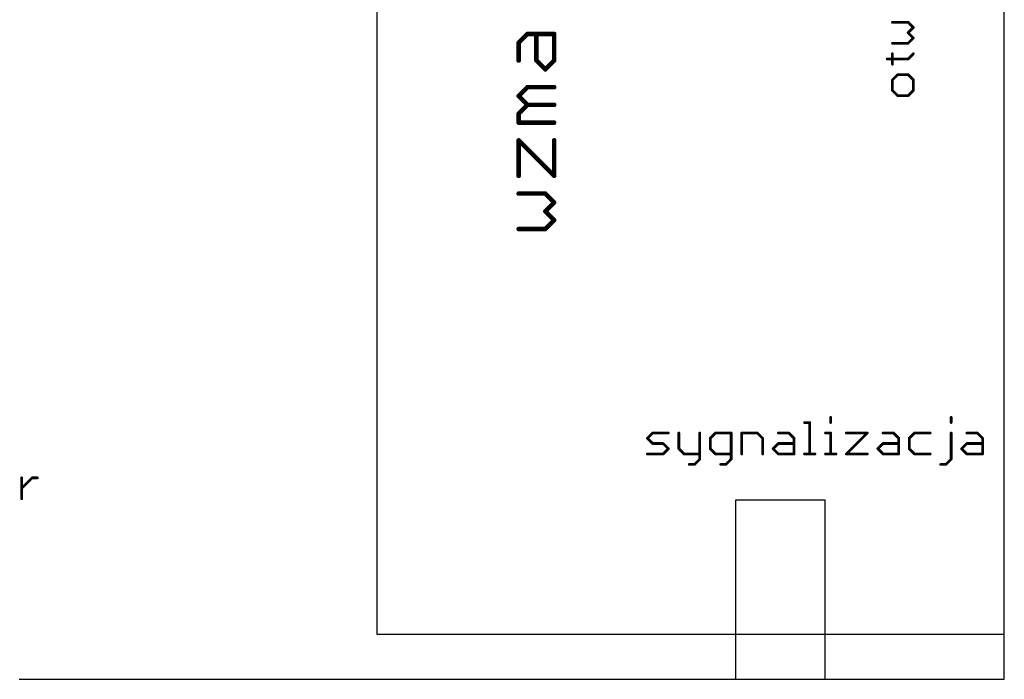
# Model space of a CAD drawing. Extents: x -1 to 251, y 0 to 300.
# Tile 3 of 5: x 140 to 250, y 0 to 74. Entities that reach past the tile are written whole.
import ezdxf

# ---------------------------------------------------------------- set-up
doc = ezdxf.new("R2010")
doc.units = 0
doc.layers.add('20', color=178, linetype='CONTINUOUS')

msp = doc.modelspace()

# ---------------------------------------------------------------- linework, layer by layer
at = {"layer": '20'}
for p, q in [((180, 5), (180, 145)), ((250, 5), (250, 85)), ((230, 20), (220, 20)), ((220, 20), (220, 0)), ((230, 0), (230, 20)), ((250, 5), (180, 5)), ((250, 0), (250, 5)), ((140, 0), (220, 0)), ((220, 0), (230, 0)), ((230, 0), (250, 0))]:
    msp.add_line(p, q, dxfattribs=at)
for points, const_width in [([(239.2629, 73.3382), (237.5088, 73.3382)], 0.3048), ([(239.8476, 72.7535), (239.2629, 73.3382)], 0.3048), ([(239.2629, 72.1688), (239.8476, 72.7535)], 0.3048), ([(195.7802, 71.05), (196.7717, 72.0414)], 0.508), ([(196.7717, 72.0414), (199.746, 72.0414)], 0.508), ([(197.7631, 69.0671), (197.7631, 72.0414)], 0.508), ([(199.746, 72.0414), (199.746, 69.0671)], 0.508), ([(239.8476, 71.5841), (239.2629, 72.1688)], 0.3048), ([(239.2629, 70.9994), (239.8476, 71.5841)], 0.3048), ([(195.7802, 69.0671), (195.7802, 71.05)], 0.508), ([(237.5088, 70.9994), (239.2629, 70.9994)], 0.3048), ([(198.7546, 68.0756), (197.7631, 69.0671)], 0.508), ([(199.746, 69.0671), (198.7546, 68.0756)], 0.508), ([(236.9241, 69.2453), (239.2629, 69.2453)], 0.3048), ([(237.5088, 68.6606), (237.5088, 69.83)], 0.3048), ([(239.2629, 69.2453), (239.8476, 69.83)], 0.3048), ([(238.0935, 67.4912), (237.5088, 66.9065)], 0.3048), ([(237.5088, 66.9065), (237.5088, 65.7371)], 0.3048), ([(239.2629, 67.4912), (238.0935, 67.4912)], 0.3048), ([(239.8476, 66.9065), (239.2629, 67.4912)], 0.3048), ([(239.8476, 65.7371), (239.8476, 66.9065)], 0.3048), ([(195.7802, 65.1094), (196.7717, 66.1009)], 0.508), ([(196.7717, 66.1009), (199.746, 66.1009)], 0.508), ([(196.7717, 64.118), (195.7802, 65.1094)], 0.508), ([(237.5088, 65.7371), (238.0935, 65.1524)], 0.3048), ([(238.0935, 65.1524), (239.2629, 65.1524)], 0.3048), ([(239.2629, 65.1524), (239.8476, 65.7371)], 0.3048), ([(195.7802, 63.1265), (196.7717, 64.118)], 0.508), ([(196.7717, 64.118), (199.746, 64.118)], 0.508), ([(195.7802, 62.1351), (195.7802, 63.1265)], 0.508), ([(199.746, 62.1351), (195.7802, 62.1351)], 0.508), ([(195.7802, 56.1945), (195.7802, 60.1603)], 0.508), ([(195.7802, 60.1603), (199.746, 56.1945)], 0.508), ([(199.746, 56.1945), (199.746, 60.1603)], 0.508), ([(198.7546, 54.2198), (195.7802, 54.2198)], 0.508), ([(199.746, 53.2283), (198.7546, 54.2198)], 0.508), ([(198.7546, 52.2369), (199.746, 53.2283)], 0.508), ([(199.746, 51.2454), (198.7546, 52.2369)], 0.508), ([(198.7546, 50.254), (199.746, 51.2454)], 0.508), ([(195.7802, 50.254), (198.7546, 50.254)], 0.508), ([(227.6934, 28.6606), (228.2781, 28.6606)], 0.3048), ([(228.2781, 28.6606), (228.2781, 25.1524)], 0.3048), ([(230.6169, 29.2453), (230.6169, 28.6606)], 0.3048), ([(244.065, 29.2453), (244.065, 28.6606)], 0.3048), ([(210.1524, 26.9065), (210.7371, 27.4912)], 0.3048), ([(210.7371, 27.4912), (212.4912, 27.4912)], 0.3048), ([(213.6606, 27.4912), (213.6606, 25.7371)], 0.3048), ([(215.9994, 27.4912), (215.9994, 24.5677)], 0.3048), ([(217.7535, 27.4912), (217.1688, 26.9065)], 0.3048), ([(219.5076, 27.4912), (217.7535, 27.4912)], 0.3048), ([(219.5076, 24.5677), (219.5076, 27.4912)], 0.3048), ([(220.677, 25.1524), (220.677, 27.4912)], 0.3048), ([(220.677, 27.4912), (222.4311, 27.4912)], 0.3048), ([(222.4311, 27.4912), (223.0158, 26.9065)], 0.3048), ([(224.7699, 27.4912), (225.9393, 27.4912)], 0.3048), ([(225.9393, 27.4912), (226.524, 26.9065)], 0.3048), ([(230.0322, 27.4912), (230.6169, 27.4912)], 0.3048), ([(230.6169, 27.4912), (230.6169, 25.1524)], 0.3048), ([(232.371, 27.4912), (234.7098, 27.4912)], 0.3048), ([(234.7098, 27.4912), (232.371, 25.1524)], 0.3048), ([(236.4639, 27.4912), (237.6333, 27.4912)], 0.3048), ([(237.6333, 27.4912), (238.218, 26.9065)], 0.3048), ([(239.9721, 27.4912), (239.3874, 26.9065)], 0.3048), ([(241.7262, 27.4912), (239.9721, 27.4912)], 0.3048), ([(244.065, 24.5677), (244.065, 27.4912)], 0.3048), ([(245.8191, 27.4912), (246.9885, 27.4912)], 0.3048), ([(246.9885, 27.4912), (247.5732, 26.9065)], 0.3048), ([(210.7371, 26.3218), (210.1524, 26.9065)], 0.3048), ([(211.9065, 26.3218), (210.7371, 26.3218)], 0.3048), ([(212.4912, 25.7371), (211.9065, 26.3218)], 0.3048), ([(217.1688, 26.9065), (217.1688, 25.7371)], 0.3048), ([(223.0158, 26.9065), (223.0158, 25.1524)], 0.3048), ([(224.1852, 25.7371), (224.7699, 26.3218)], 0.3048), ([(224.7699, 26.3218), (226.524, 26.3218)], 0.3048), ([(226.524, 26.9065), (226.524, 25.1524)], 0.3048), ([(235.8792, 25.7371), (236.4639, 26.3218)], 0.3048), ([(236.4639, 26.3218), (238.218, 26.3218)], 0.3048), ([(238.218, 26.9065), (238.218, 25.1524)], 0.3048), ([(239.3874, 26.9065), (239.3874, 25.7371)], 0.3048), ([(245.2344, 25.7371), (245.8191, 26.3218)], 0.3048), ([(245.8191, 26.3218), (247.5732, 26.3218)], 0.3048), ([(247.5732, 26.9065), (247.5732, 25.1524)], 0.3048), ([(210.1524, 25.1524), (211.9065, 25.1524)], 0.3048), ([(211.9065, 25.1524), (212.4912, 25.7371)], 0.3048), ([(213.6606, 25.7371), (214.2453, 25.1524)], 0.3048), ([(214.2453, 25.1524), (215.9994, 25.1524)], 0.3048), ([(217.1688, 25.7371), (217.7535, 25.1524)], 0.3048), ([(217.7535, 25.1524), (219.5076, 25.1524)], 0.3048), ([(224.7699, 25.1524), (224.1852, 25.7371)], 0.3048), ([(226.524, 25.1524), (224.7699, 25.1524)], 0.3048), ([(227.6934, 25.1524), (228.8628, 25.1524)], 0.3048), ([(230.0322, 25.1524), (231.2016, 25.1524)], 0.3048), ([(232.371, 25.1524), (234.7098, 25.1524)], 0.3048), ([(236.4639, 25.1524), (235.8792, 25.7371)], 0.3048), ([(238.218, 25.1524), (236.4639, 25.1524)], 0.3048), ([(239.3874, 25.7371), (239.9721, 25.1524)], 0.3048), ([(239.9721, 25.1524), (241.7262, 25.1524)], 0.3048), ([(245.8191, 25.1524), (245.2344, 25.7371)], 0.3048), ([(247.5732, 25.1524), (245.8191, 25.1524)], 0.3048), ([(215.9994, 24.5677), (215.4147, 23.983)], 0.3048), ([(218.9229, 23.983), (219.5076, 24.5677)], 0.3048), ([(243.4803, 23.983), (244.065, 24.5677)], 0.3048), ([(215.4147, 23.983), (214.83, 23.983)], 0.3048), ([(218.3382, 23.983), (218.9229, 23.983)], 0.3048), ([(242.8956, 23.983), (243.4803, 23.983)], 0.3048), ([(140.2945, 20.1524), (140.2945, 22.4912)], 0.3048), ([(140.2945, 21.3218), (141.4639, 22.4912)], 0.3048), ([(141.4639, 22.4912), (142.0486, 22.4912)], 0.3048)]:
    msp.add_lwpolyline(points, dxfattribs=dict(at, const_width=const_width))
for points, const_width in [([(237.5088, 73.4144, 1), (237.5088, 73.262)], 0.1524), ([(239.3168, 73.3921, 1), (239.209, 73.2843)], 0.1524), ([(239.2629, 73.262, 1), (239.2629, 73.4144)], 0.1524), ([(239.9015, 72.6996, 1), (239.7937, 72.8074)], 0.1524), ([(239.7937, 72.6996, 1), (239.9015, 72.8074)], 0.1524), ([(196.7717, 72.1684, 1), (196.7717, 71.9144)], 0.254), ([(196.8615, 71.9516, 1), (196.6819, 72.1312)], 0.254), ([(197.8901, 72.0414, 1), (197.6361, 72.0414)], 0.254), ([(199.873, 72.0414, 1), (199.619, 72.0414)], 0.254), ([(199.746, 71.9144, 1), (199.746, 72.1684)], 0.254), ([(239.3168, 72.2227, 1), (239.209, 72.1149)], 0.1524), ([(239.209, 72.2227, 1), (239.3168, 72.1149)], 0.1524), ([(239.9015, 71.5302, 1), (239.7937, 71.638)], 0.1524), ([(239.7937, 71.5302, 1), (239.9015, 71.638)], 0.1524), ([(195.9072, 71.05, 1), (195.6532, 71.05)], 0.254), ([(195.6904, 71.1398, 1), (195.87, 70.9602)], 0.254), ([(237.5088, 71.0756, 1), (237.5088, 70.9232)], 0.1524), ([(239.209, 71.0533, 1), (239.3168, 70.9455)], 0.1524), ([(239.2629, 70.9232, 1), (239.2629, 71.0756)], 0.1524), ([(197.8529, 69.1569, 1), (197.6733, 68.9773)], 0.254), ([(199.8358, 68.9773, 1), (199.6562, 69.1569)], 0.254), ([(236.9241, 69.3215, 1), (236.9241, 69.1691)], 0.1524), ([(237.585, 69.83, 1), (237.4326, 69.83)], 0.1524), ([(239.209, 69.2992, 1), (239.3168, 69.1914)], 0.1524), ([(239.2629, 69.1691, 1), (239.2629, 69.3215)], 0.1524), ([(239.9015, 69.7761, 1), (239.7937, 69.8839)], 0.1524), ([(195.6532, 69.0671, 1), (195.9072, 69.0671)], 0.254), ([(197.6361, 69.0671, 1), (197.8901, 69.0671)], 0.254), ([(198.6648, 68.1654, 1), (198.8444, 67.9858)], 0.254), ([(198.6648, 67.9858, 1), (198.8444, 68.1654)], 0.254), ([(199.619, 69.0671, 1), (199.873, 69.0671)], 0.254), ([(237.4326, 68.6606, 1), (237.585, 68.6606)], 0.1524), ([(237.585, 66.9065, 1), (237.4326, 66.9065)], 0.1524), ([(238.0935, 67.5674, 1), (238.0935, 67.415)], 0.1524), ([(238.1474, 67.4373, 1), (238.0396, 67.5451)], 0.1524), ([(239.3168, 67.5451, 1), (239.209, 67.4373)], 0.1524), ([(239.2629, 67.415, 1), (239.2629, 67.5674)], 0.1524), ([(239.9238, 66.9065, 1), (239.7714, 66.9065)], 0.1524), ([(196.7717, 66.2279, 1), (196.7717, 65.9739)], 0.254), ([(196.8615, 66.0111, 1), (196.6819, 66.1907)], 0.254), ([(199.746, 65.9739, 1), (199.746, 66.2279)], 0.254), ([(237.4549, 66.9604, 1), (237.5627, 66.8526)], 0.1524), ([(239.7937, 66.8526, 1), (239.9015, 66.9604)], 0.1524), ([(195.87, 65.1992, 1), (195.6904, 65.0196)], 0.254), ([(195.6904, 65.1992, 1), (195.87, 65.0196)], 0.254), ([(237.5627, 65.791, 1), (237.4549, 65.6832)], 0.1524), ([(237.4326, 65.7371, 1), (237.585, 65.7371)], 0.1524), ([(238.0935, 65.2286, 1), (238.0935, 65.0762)], 0.1524), ([(238.0396, 65.0985, 1), (238.1474, 65.2063)], 0.1524), ([(239.209, 65.2063, 1), (239.3168, 65.0985)], 0.1524), ([(239.2629, 65.0762, 1), (239.2629, 65.2286)], 0.1524), ([(239.7714, 65.7371, 1), (239.9238, 65.7371)], 0.1524), ([(239.9015, 65.6832, 1), (239.7937, 65.791)], 0.1524), ([(196.7717, 64.245, 1), (196.7717, 63.991)], 0.254), ([(196.8615, 64.0282, 1), (196.6819, 64.2078)], 0.254), ([(196.6819, 64.0282, 1), (196.8615, 64.2078)], 0.254), ([(199.746, 63.991, 1), (199.746, 64.245)], 0.254), ([(195.9072, 63.1265, 1), (195.6532, 63.1265)], 0.254), ([(195.6904, 63.2163, 1), (195.87, 63.0367)], 0.254), ([(195.7802, 62.2621, 1), (195.7802, 62.0081)], 0.254), ([(195.6532, 62.1351, 1), (195.9072, 62.1351)], 0.254), ([(199.746, 62.0081, 1), (199.746, 62.2621)], 0.254), ([(195.9072, 60.1603, 1), (195.6532, 60.1603)], 0.254), ([(195.87, 60.2501, 1), (195.6904, 60.0705)], 0.254), ([(199.873, 60.1603, 1), (199.619, 60.1603)], 0.254), ([(195.6532, 56.1945, 1), (195.9072, 56.1945)], 0.254), ([(199.619, 56.1945, 1), (199.873, 56.1945)], 0.254), ([(199.6562, 56.1047, 1), (199.8358, 56.2843)], 0.254), ([(195.7802, 54.3468, 1), (195.7802, 54.0928)], 0.254), ([(198.8444, 54.3096, 1), (198.6648, 54.13)], 0.254), ([(198.7546, 54.0928, 1), (198.7546, 54.3468)], 0.254), ([(199.8358, 53.1385, 1), (199.6562, 53.3181)], 0.254), ([(199.6562, 53.1385, 1), (199.8358, 53.3181)], 0.254), ([(198.8444, 52.3267, 1), (198.6648, 52.1471)], 0.254), ([(198.6648, 52.3267, 1), (198.8444, 52.1471)], 0.254), ([(199.8358, 51.1556, 1), (199.6562, 51.3352)], 0.254), ([(199.6562, 51.1556, 1), (199.8358, 51.3352)], 0.254), ([(195.7802, 50.381, 1), (195.7802, 50.127)], 0.254), ([(198.6648, 50.3438, 1), (198.8444, 50.1642)], 0.254), ([(198.7546, 50.127, 1), (198.7546, 50.381)], 0.254), ([(227.6934, 28.7368, 1), (227.6934, 28.5844)], 0.1524), ([(228.3543, 28.6606, 1), (228.2019, 28.6606)], 0.1524), ([(228.2781, 28.5844, 1), (228.2781, 28.7368)], 0.1524), ([(230.6931, 29.2453, 1), (230.5407, 29.2453)], 0.1524), ([(230.5407, 28.6606, 1), (230.6931, 28.6606)], 0.1524), ([(244.1412, 29.2453, 1), (243.9888, 29.2453)], 0.1524), ([(243.9888, 28.6606, 1), (244.1412, 28.6606)], 0.1524), ([(210.7371, 27.5674, 1), (210.7371, 27.415)], 0.1524), ([(210.791, 27.4373, 1), (210.6832, 27.5451)], 0.1524), ([(212.4912, 27.415, 1), (212.4912, 27.5674)], 0.1524), ([(213.7368, 27.4912, 1), (213.5844, 27.4912)], 0.1524), ([(216.0756, 27.4912, 1), (215.9232, 27.4912)], 0.1524), ([(217.7535, 27.5674, 1), (217.7535, 27.415)], 0.1524), ([(217.8074, 27.4373, 1), (217.6996, 27.5451)], 0.1524), ([(219.5838, 27.4912, 1), (219.4314, 27.4912)], 0.1524), ([(219.5076, 27.415, 1), (219.5076, 27.5674)], 0.1524), ([(220.7532, 27.4912, 1), (220.6008, 27.4912)], 0.1524), ([(220.677, 27.5674, 1), (220.677, 27.415)], 0.1524), ([(222.485, 27.5451, 1), (222.3772, 27.4373)], 0.1524), ([(222.4311, 27.415, 1), (222.4311, 27.5674)], 0.1524), ([(224.7699, 27.5674, 1), (224.7699, 27.415)], 0.1524), ([(225.9932, 27.5451, 1), (225.8854, 27.4373)], 0.1524), ([(225.9393, 27.415, 1), (225.9393, 27.5674)], 0.1524), ([(230.0322, 27.5674, 1), (230.0322, 27.415)], 0.1524), ([(230.6931, 27.4912, 1), (230.5407, 27.4912)], 0.1524), ([(230.6169, 27.415, 1), (230.6169, 27.5674)], 0.1524), ([(232.371, 27.5674, 1), (232.371, 27.415)], 0.1524), ([(234.7637, 27.4373, 1), (234.6559, 27.5451)], 0.1524), ([(234.7098, 27.415, 1), (234.7098, 27.5674)], 0.1524), ([(236.4639, 27.5674, 1), (236.4639, 27.415)], 0.1524), ([(237.6872, 27.5451, 1), (237.5794, 27.4373)], 0.1524), ([(237.6333, 27.415, 1), (237.6333, 27.5674)], 0.1524), ([(239.9721, 27.5674, 1), (239.9721, 27.415)], 0.1524), ([(240.026, 27.4373, 1), (239.9182, 27.5451)], 0.1524), ([(241.7262, 27.415, 1), (241.7262, 27.5674)], 0.1524), ([(244.1412, 27.4912, 1), (243.9888, 27.4912)], 0.1524), ([(245.8191, 27.5674, 1), (245.8191, 27.415)], 0.1524), ([(247.0423, 27.5451, 1), (246.9346, 27.4373)], 0.1524), ([(246.9885, 27.415, 1), (246.9885, 27.5674)], 0.1524), ([(210.2063, 26.9604, 1), (210.0985, 26.8526)], 0.1524), ([(210.0985, 26.9604, 1), (210.2063, 26.8526)], 0.1524), ([(210.7371, 26.398, 1), (210.7371, 26.2456)], 0.1524), ([(210.6832, 26.2679, 1), (210.791, 26.3757)], 0.1524), ([(211.9604, 26.3757, 1), (211.8526, 26.2679)], 0.1524), ([(211.9065, 26.2456, 1), (211.9065, 26.398)], 0.1524), ([(217.245, 26.9065, 1), (217.0926, 26.9065)], 0.1524), ([(217.1149, 26.9604, 1), (217.2227, 26.8526)], 0.1524), ([(223.092, 26.9065, 1), (222.9396, 26.9065)], 0.1524), ([(222.9619, 26.8526, 1), (223.0697, 26.9604)], 0.1524), ([(224.7699, 26.398, 1), (224.7699, 26.2456)], 0.1524), ([(224.8238, 26.2679, 1), (224.716, 26.3757)], 0.1524), ([(226.6002, 26.9065, 1), (226.4478, 26.9065)], 0.1524), ([(226.4701, 26.8526, 1), (226.5779, 26.9604)], 0.1524), ([(226.524, 26.2456, 1), (226.524, 26.398)], 0.1524), ([(236.4639, 26.398, 1), (236.4639, 26.2456)], 0.1524), ([(236.5178, 26.2679, 1), (236.41, 26.3757)], 0.1524), ([(238.2942, 26.9065, 1), (238.1418, 26.9065)], 0.1524), ([(238.1641, 26.8526, 1), (238.2719, 26.9604)], 0.1524), ([(238.218, 26.2456, 1), (238.218, 26.398)], 0.1524), ([(239.4636, 26.9065, 1), (239.3112, 26.9065)], 0.1524), ([(239.3335, 26.9604, 1), (239.4413, 26.8526)], 0.1524), ([(245.8191, 26.398, 1), (245.8191, 26.2456)], 0.1524), ([(245.8729, 26.2679, 1), (245.7652, 26.3757)], 0.1524), ([(247.6494, 26.9065, 1), (247.497, 26.9065)], 0.1524), ([(247.5193, 26.8526, 1), (247.627, 26.9604)], 0.1524), ([(247.5732, 26.2456, 1), (247.5732, 26.398)], 0.1524), ([(210.1524, 25.2286, 1), (210.1524, 25.0762)], 0.1524), ([(211.9065, 25.0762, 1), (211.9065, 25.2286)], 0.1524), ([(212.5451, 25.6832, 1), (212.4373, 25.791)], 0.1524), ([(212.4373, 25.6832, 1), (212.5451, 25.791)], 0.1524), ([(213.7145, 25.791, 1), (213.6067, 25.6832)], 0.1524), ([(213.5844, 25.7371, 1), (213.7368, 25.7371)], 0.1524), ([(214.2453, 25.2286, 1), (214.2453, 25.0762)], 0.1524), ([(215.9994, 25.0762, 1), (215.9994, 25.2286)], 0.1524), ([(217.2227, 25.791, 1), (217.1149, 25.6832)], 0.1524), ([(217.0926, 25.7371, 1), (217.245, 25.7371)], 0.1524), ([(217.7535, 25.2286, 1), (217.7535, 25.0762)], 0.1524), ([(219.5076, 25.0762, 1), (219.5076, 25.2286)], 0.1524), ([(224.2391, 25.791, 1), (224.1313, 25.6832)], 0.1524), ([(224.1313, 25.791, 1), (224.2391, 25.6832)], 0.1524), ([(224.7699, 25.2286, 1), (224.7699, 25.0762)], 0.1524), ([(226.524, 25.0762, 1), (226.524, 25.2286)], 0.1524), ([(227.6934, 25.2286, 1), (227.6934, 25.0762)], 0.1524), ([(228.8628, 25.0762, 1), (228.8628, 25.2286)], 0.1524), ([(230.0322, 25.2286, 1), (230.0322, 25.0762)], 0.1524), ([(231.2016, 25.0762, 1), (231.2016, 25.2286)], 0.1524), ([(232.371, 25.2286, 1), (232.371, 25.0762)], 0.1524), ([(234.7098, 25.0762, 1), (234.7098, 25.2286)], 0.1524), ([(235.9331, 25.791, 1), (235.8253, 25.6832)], 0.1524), ([(235.8253, 25.791, 1), (235.9331, 25.6832)], 0.1524), ([(236.4639, 25.2286, 1), (236.4639, 25.0762)], 0.1524), ([(238.218, 25.0762, 1), (238.218, 25.2286)], 0.1524), ([(239.4413, 25.791, 1), (239.3335, 25.6832)], 0.1524), ([(239.3112, 25.7371, 1), (239.4636, 25.7371)], 0.1524), ([(239.9721, 25.2286, 1), (239.9721, 25.0762)], 0.1524), ([(241.7262, 25.0762, 1), (241.7262, 25.2286)], 0.1524), ([(245.2882, 25.791, 1), (245.1805, 25.6832)], 0.1524), ([(245.1805, 25.791, 1), (245.2882, 25.6832)], 0.1524), ([(245.8191, 25.2286, 1), (245.8191, 25.0762)], 0.1524), ([(247.5732, 25.0762, 1), (247.5732, 25.2286)], 0.1524), ([(211.8526, 25.2063, 1), (211.9604, 25.0985)], 0.1524), ([(214.1914, 25.0985, 1), (214.2992, 25.2063)], 0.1524), ([(215.9232, 24.5677, 1), (216.0756, 24.5677)], 0.1524), ([(216.0533, 24.5138, 1), (215.9455, 24.6216)], 0.1524), ([(217.6996, 25.0985, 1), (217.8074, 25.2063)], 0.1524), ([(219.4314, 24.5677, 1), (219.5838, 24.5677)], 0.1524), ([(219.5615, 24.5138, 1), (219.4537, 24.6216)], 0.1524), ([(220.6008, 25.1524, 1), (220.7532, 25.1524)], 0.1524), ([(222.9396, 25.1524, 1), (223.092, 25.1524)], 0.1524), ([(224.716, 25.0985, 1), (224.8238, 25.2063)], 0.1524), ([(226.4478, 25.1524, 1), (226.6002, 25.1524)], 0.1524), ([(228.2019, 25.1524, 1), (228.3543, 25.1524)], 0.1524), ([(230.5407, 25.1524, 1), (230.6931, 25.1524)], 0.1524), ([(232.3171, 25.2063, 1), (232.4249, 25.0985)], 0.1524), ([(236.41, 25.0985, 1), (236.5178, 25.2063)], 0.1524), ([(238.1418, 25.1524, 1), (238.2942, 25.1524)], 0.1524), ([(239.9182, 25.0985, 1), (240.026, 25.2063)], 0.1524), ([(243.9888, 24.5677, 1), (244.1412, 24.5677)], 0.1524), ([(244.1188, 24.5138, 1), (244.0111, 24.6216)], 0.1524), ([(245.7652, 25.0985, 1), (245.8729, 25.2063)], 0.1524), ([(247.497, 25.1524, 1), (247.6494, 25.1524)], 0.1524), ([(214.83, 24.0592, 1), (214.83, 23.9068)], 0.1524), ([(215.3608, 24.0369, 1), (215.4686, 23.9291)], 0.1524), ([(215.4147, 23.9068, 1), (215.4147, 24.0592)], 0.1524), ([(218.3382, 24.0592, 1), (218.3382, 23.9068)], 0.1524), ([(218.869, 24.0369, 1), (218.9768, 23.9291)], 0.1524), ([(218.9229, 23.9068, 1), (218.9229, 24.0592)], 0.1524), ([(242.8956, 24.0592, 1), (242.8956, 23.9068)], 0.1524), ([(243.4264, 24.0369, 1), (243.5341, 23.9291)], 0.1524), ([(243.4803, 23.9068, 1), (243.4803, 24.0592)], 0.1524), ([(140.3707, 22.4912, 1), (140.2183, 22.4912)], 0.1524), ([(141.4639, 22.5674, 1), (141.4639, 22.415)], 0.1524), ([(141.5178, 22.4373, 1), (141.41, 22.5451)], 0.1524), ([(142.0486, 22.415, 1), (142.0486, 22.5674)], 0.1524), ([(140.2406, 21.3757, 1), (140.3484, 21.2679)], 0.1524), ([(140.2183, 20.1524, 1), (140.3707, 20.1524)], 0.1524)]:
    msp.add_lwpolyline(points, format="xyb", dxfattribs=dict(at, const_width=const_width))

doc.saveas('drawing.dxf')
